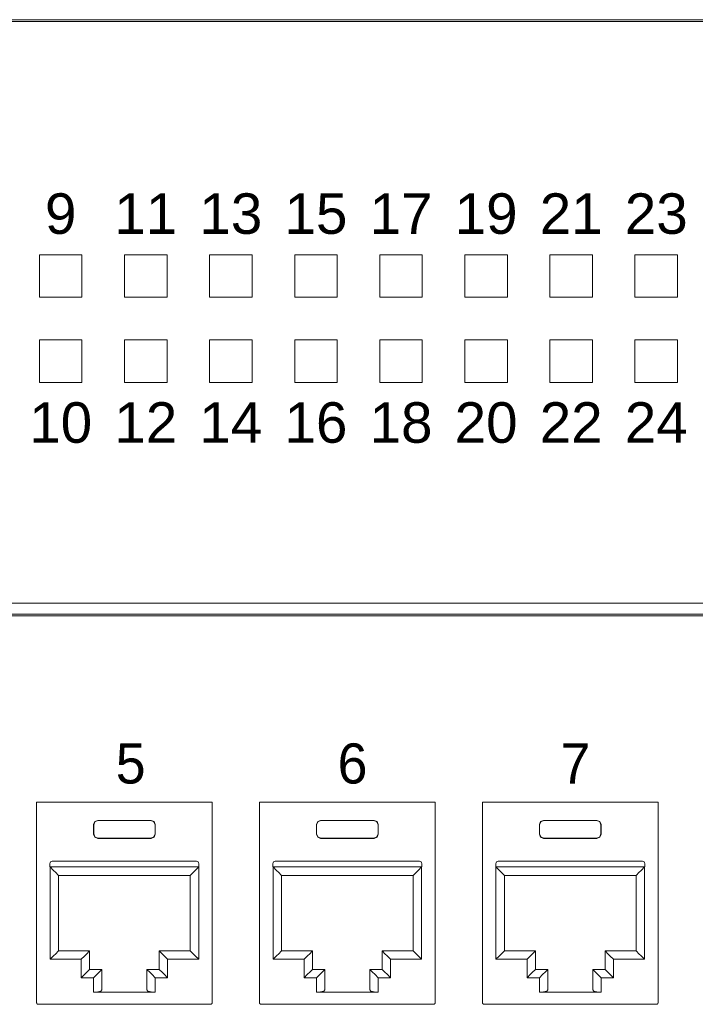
# Model space of a CAD drawing. Header units: millimetres. Extents: x 83969 to 164243, y -22860 to 4849.
# Tile 132 of 156: x 163511.08 to 163514.25, y -21356.96 to -21352.33. Entities that reach past the tile are written whole.
import ezdxf
from ezdxf.enums import TextEntityAlignment as Align

# ---------------------------------------------------------------- set-up
doc = ezdxf.new("R2010")
doc.units = ezdxf.units.MM
doc.layers.get('0').update_dxf_attribs({"color": 251, "lineweight": 0})
doc.styles.add('_LANSTER_01', font='romans.shx')
doc.styles.add('Arial10', font='arial.ttf', dxfattribs={"height": 10})

# ---------------------------------------------------------------- blocks, each defined once
blk = doc.blocks.new('Switch 24xGE')
at = {"color": 144}
for points in [[(-306.449629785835, 0), (0, 0), (0, 27.95462635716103), (-306.449629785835, 27.95462635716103)], [(-246.4494656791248, 16.89834465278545), (-244.4494656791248, 16.89834465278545), (-244.4494656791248, 14.89834465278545), (-246.4494656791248, 14.89834465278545)], [(-242.4494656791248, 16.89834465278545), (-240.4494656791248, 16.89834465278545), (-240.4494656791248, 14.89834465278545), (-242.4494656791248, 14.89834465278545)], [(-238.4494656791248, 16.89834465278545), (-236.4494656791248, 16.89834465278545), (-236.4494656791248, 14.89834465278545), (-238.4494656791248, 14.89834465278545)], [(-234.4494656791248, 16.89834465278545), (-232.4494656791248, 16.89834465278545), (-232.4494656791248, 14.89834465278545), (-234.4494656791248, 14.89834465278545)], [(-230.4494656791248, 16.89834465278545), (-228.4494656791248, 16.89834465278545), (-228.4494656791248, 14.89834465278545), (-230.4494656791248, 14.89834465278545)], [(-226.4494656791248, 16.89834465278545), (-224.4494656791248, 16.89834465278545), (-224.4494656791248, 14.89834465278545), (-226.4494656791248, 14.89834465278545)], [(-222.4494656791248, 16.89834465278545), (-220.4494656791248, 16.89834465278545), (-220.4494656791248, 14.89834465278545), (-222.4494656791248, 14.89834465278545)], [(-218.4494656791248, 16.89834465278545), (-216.4494656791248, 16.89834465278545), (-216.4494656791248, 14.89834465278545), (-218.4494656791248, 14.89834465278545)], [(-246.4494656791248, 12.89834465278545), (-244.4494656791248, 12.89834465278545), (-244.4494656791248, 10.89834465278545), (-246.4494656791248, 10.89834465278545)], [(-242.4494656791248, 12.89834465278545), (-240.4494656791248, 12.89834465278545), (-240.4494656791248, 10.89834465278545), (-242.4494656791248, 10.89834465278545)], [(-238.4494656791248, 12.89834465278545), (-236.4494656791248, 12.89834465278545), (-236.4494656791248, 10.89834465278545), (-238.4494656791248, 10.89834465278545)], [(-234.4494656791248, 12.89834465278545), (-232.4494656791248, 12.89834465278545), (-232.4494656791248, 10.89834465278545), (-234.4494656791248, 10.89834465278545)], [(-230.4494656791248, 12.89834465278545), (-228.4494656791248, 12.89834465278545), (-228.4494656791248, 10.89834465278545), (-230.4494656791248, 10.89834465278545)], [(-226.4494656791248, 12.89834465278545), (-224.4494656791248, 12.89834465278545), (-224.4494656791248, 10.89834465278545), (-226.4494656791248, 10.89834465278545)], [(-222.4494656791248, 12.89834465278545), (-220.4494656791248, 12.89834465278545), (-220.4494656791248, 10.89834465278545), (-222.4494656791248, 10.89834465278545)], [(-218.4494656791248, 12.89834465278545), (-216.4494656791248, 12.89834465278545), (-216.4494656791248, 10.89834465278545), (-218.4494656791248, 10.89834465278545)]]:
    blk.add_lwpolyline(points, close=True, dxfattribs=at)
blk.add_lwpolyline([(-272.4494656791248, 27.87565783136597), (-33.99983589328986, 27.87565783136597), (-33.99983589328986, -0.0789685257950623), (-272.4494656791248, -0.0789685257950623)], close=True)
at = {"color": 144, "style": 'Arial10'}
for s, p in [('9', (-245.4494656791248, 17.88307262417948)), ('11', (-241.4494656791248, 17.88307262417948)), ('13', (-237.4494656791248, 17.88307262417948)), ('15', (-233.4494656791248, 17.88307262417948)), ('17', (-229.4494656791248, 17.88307262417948)), ('19', (-225.4494656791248, 17.88307262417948)), ('21', (-221.4494656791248, 17.88307262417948)), ('23', (-217.4494656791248, 17.88307262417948)), ('10', (-245.4494656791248, 8.057935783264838)), ('12', (-241.4494656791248, 8.057935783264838)), ('14', (-237.4494656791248, 8.057935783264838)), ('16', (-233.4494656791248, 8.057935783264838)), ('18', (-229.4494656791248, 8.057935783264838)), ('20', (-225.4494656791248, 8.057935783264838)), ('22', (-221.4494656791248, 8.057935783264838)), ('24', (-217.4494656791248, 8.057935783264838))]:
    blk.add_text(s, height=1.904991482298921, dxfattribs=at).set_placement(p, align=Align.CENTER)
blk = doc.blocks.new('Panel modularny_24_port_1U')
at = {"color": 0}
blk.add_line((48.89499986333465, 4.445000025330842), (-1.366653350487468e-07, 4.445000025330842), dxfattribs=at)
at = {"color": 0, "linetype": 'Continuous'}
for p, q in [((9.779902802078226, 2.956395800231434), (9.798812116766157, 2.956395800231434)), ((9.779902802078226, 2.956395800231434), (9.779902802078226, 1.455287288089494)), ((9.798812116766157, 2.956395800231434), (9.801949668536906, 2.956395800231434)), ((9.801949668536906, 2.956395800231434), (9.809310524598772, 2.956395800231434)), ((11.06245164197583, 2.956395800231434), (9.809310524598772, 2.956395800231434)), ((11.06981249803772, 2.956395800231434), (11.06245164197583, 2.956395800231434)), ((11.07295214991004, 2.956395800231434), (11.06981249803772, 2.956395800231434)), ((11.09185936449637, 2.956395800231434), (11.07295214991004, 2.956395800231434)), ((11.09185936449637, 2.956395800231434), (11.09185936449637, 1.455287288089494)), ((11.44677780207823, 2.956395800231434), (11.46568711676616, 2.956395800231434)), ((11.44677780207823, 2.956395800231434), (11.44677780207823, 1.455287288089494)), ((11.46568711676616, 2.956395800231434), (11.46882466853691, 2.956395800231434)), ((11.46882466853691, 2.956395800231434), (11.47618552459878, 2.956395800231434)), ((12.72932664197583, 2.956395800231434), (11.47618552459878, 2.956395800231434)), ((12.73668749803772, 2.956395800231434), (12.72932664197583, 2.956395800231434)), ((12.73982714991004, 2.956395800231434), (12.73668749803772, 2.956395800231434)), ((12.75873436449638, 2.956395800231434), (12.73982714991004, 2.956395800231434)), ((12.75873436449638, 2.956395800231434), (12.75873436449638, 1.455287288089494)), ((13.11365280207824, 2.956395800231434), (13.13256211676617, 2.956395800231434)), ((13.11365280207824, 2.956395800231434), (13.11365280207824, 1.455287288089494)), ((13.13256211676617, 2.956395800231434), (13.13569966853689, 2.956395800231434)), ((13.13569966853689, 2.956395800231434), (13.14306052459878, 2.956395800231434)), ((14.39620164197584, 2.956395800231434), (13.14306052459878, 2.956395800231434)), ((14.4035624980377, 2.956395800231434), (14.39620164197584, 2.956395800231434)), ((14.40670214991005, 2.956395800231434), (14.4035624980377, 2.956395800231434)), ((14.42560936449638, 2.956395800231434), (14.40670214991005, 2.956395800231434)), ((14.42560936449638, 2.956395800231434), (14.42560936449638, 1.455287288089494)), ((10.20487095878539, 2.788396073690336), (10.21409460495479, 2.810667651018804)), ((10.21556047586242, 2.809201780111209), (10.20633682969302, 2.786930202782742)), ((10.21409460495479, 2.810667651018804), (10.23636618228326, 2.819891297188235)), ((10.23783205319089, 2.818425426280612), (10.21556047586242, 2.809201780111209)), ((10.23636618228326, 2.819891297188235), (10.63539598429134, 2.819891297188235)), ((10.23636618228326, 2.819891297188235), (10.23783205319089, 2.818425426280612)), ((10.63393011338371, 2.818425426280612), (10.23783205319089, 2.818425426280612)), ((10.63539598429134, 2.819891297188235), (10.63393011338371, 2.818425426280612)), ((10.63393011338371, 2.818425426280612), (10.65620169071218, 2.809201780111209)), ((10.6576675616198, 2.810667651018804), (10.63539598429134, 2.819891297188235)), ((10.65620169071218, 2.809201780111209), (10.66542533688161, 2.786930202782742)), ((10.6668933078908, 2.788396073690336), (10.6576675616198, 2.810667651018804)), ((11.8717459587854, 2.788396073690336), (11.8809696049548, 2.810667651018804)), ((11.88243547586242, 2.809201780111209), (11.87321182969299, 2.786930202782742)), ((11.8809696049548, 2.810667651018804), (11.90324118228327, 2.819891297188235)), ((11.90470705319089, 2.818425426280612), (11.88243547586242, 2.809201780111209)), ((11.90324118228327, 2.819891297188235), (12.30227098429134, 2.819891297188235)), ((11.90324118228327, 2.819891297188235), (11.90470705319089, 2.818425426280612)), ((12.30080511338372, 2.818425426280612), (11.90470705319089, 2.818425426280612)), ((12.30227098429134, 2.819891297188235), (12.30080511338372, 2.818425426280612)), ((12.30080511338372, 2.818425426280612), (12.32307669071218, 2.809201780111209)), ((12.32454256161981, 2.810667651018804), (12.30227098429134, 2.819891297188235)), ((12.32307669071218, 2.809201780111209), (12.33230033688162, 2.786930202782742)), ((12.33376830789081, 2.788396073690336), (12.32454256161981, 2.810667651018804)), ((13.5386209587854, 2.788396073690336), (13.5478446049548, 2.810667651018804)), ((13.54931047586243, 2.809201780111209), (13.540086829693, 2.786930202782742)), ((13.5478446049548, 2.810667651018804), (13.57011618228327, 2.819891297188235)), ((13.57158205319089, 2.818425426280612), (13.54931047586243, 2.809201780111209)), ((13.57011618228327, 2.819891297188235), (13.96914598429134, 2.819891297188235)), ((13.57011618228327, 2.819891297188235), (13.57158205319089, 2.818425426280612)), ((13.96768011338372, 2.818425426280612), (13.57158205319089, 2.818425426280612)), ((13.96914598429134, 2.819891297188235), (13.96768011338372, 2.818425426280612)), ((13.96768011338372, 2.818425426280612), (13.98995169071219, 2.809201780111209)), ((13.99141756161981, 2.810667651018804), (13.96914598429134, 2.819891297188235)), ((13.98995169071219, 2.809201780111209), (13.99917533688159, 2.786930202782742)), ((14.00064330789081, 2.788396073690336), (13.99141756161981, 2.810667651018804)), ((10.20487095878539, 2.716982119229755), (10.20487095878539, 2.788396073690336)), ((10.20633682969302, 2.786930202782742), (10.20487095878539, 2.788396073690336)), ((10.20633682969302, 2.718447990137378), (10.20633682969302, 2.786930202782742)), ((10.66542533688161, 2.786930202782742), (10.6668933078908, 2.788396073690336)), ((10.66542533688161, 2.718447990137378), (10.66542533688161, 2.786930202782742)), ((10.6668933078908, 2.716982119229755), (10.6668933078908, 2.788396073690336)), ((11.8717459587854, 2.716982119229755), (11.8717459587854, 2.788396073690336)), ((11.87321182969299, 2.786930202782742), (11.8717459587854, 2.788396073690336)), ((11.87321182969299, 2.718447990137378), (11.87321182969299, 2.786930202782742)), ((12.33230033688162, 2.786930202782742), (12.33376830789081, 2.788396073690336)), ((12.33230033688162, 2.718447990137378), (12.33230033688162, 2.786930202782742)), ((12.33376830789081, 2.716982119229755), (12.33376830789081, 2.788396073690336)), ((13.5386209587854, 2.716982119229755), (13.5386209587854, 2.788396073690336)), ((13.540086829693, 2.786930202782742), (13.5386209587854, 2.788396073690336)), ((13.540086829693, 2.718447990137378), (13.540086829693, 2.786930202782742)), ((13.99917533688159, 2.786930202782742), (14.00064330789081, 2.788396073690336)), ((13.99917533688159, 2.718447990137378), (13.99917533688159, 2.786930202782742)), ((14.00064330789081, 2.716982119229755), (14.00064330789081, 2.788396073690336)), ((9.77923916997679, 2.690359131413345), (9.778999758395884, 2.662007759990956)), ((9.778999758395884, 2.662007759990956), (9.778999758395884, 2.52550115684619)), ((9.779902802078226, 2.712645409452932), (9.77923916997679, 2.690359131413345)), ((10.20633682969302, 2.718447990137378), (10.20487095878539, 2.716982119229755)), ((10.21409460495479, 2.694710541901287), (10.20487095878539, 2.716982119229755)), ((10.20633682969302, 2.718447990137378), (10.21556047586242, 2.696176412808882)), ((10.23636618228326, 2.685484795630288), (10.21409460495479, 2.694710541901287)), ((10.21556047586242, 2.696176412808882), (10.23783205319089, 2.686952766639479)), ((10.23783205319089, 2.686952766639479), (10.23636618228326, 2.685484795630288)), ((10.23636618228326, 2.685484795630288), (10.63539598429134, 2.685484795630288)), ((10.63393011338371, 2.686952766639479), (10.23783205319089, 2.686952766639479)), ((10.65620169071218, 2.696176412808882), (10.63393011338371, 2.686952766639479)), ((10.63393011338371, 2.686952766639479), (10.63539598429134, 2.685484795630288)), ((10.63539598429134, 2.685484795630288), (10.6576675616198, 2.694710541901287)), ((10.66542533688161, 2.718447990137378), (10.65620169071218, 2.696176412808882)), ((10.6576675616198, 2.694710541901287), (10.6668933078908, 2.716982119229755)), ((10.66542533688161, 2.718447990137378), (10.6668933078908, 2.716982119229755)), ((11.09252299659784, 2.690359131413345), (11.09185936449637, 2.712645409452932)), ((11.09276240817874, 2.662007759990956), (11.09252299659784, 2.690359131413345)), ((11.09276240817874, 2.662007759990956), (11.09276240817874, 2.52550115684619)), ((11.44611416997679, 2.690359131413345), (11.44587475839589, 2.662007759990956)), ((11.44587475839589, 2.662007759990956), (11.44587475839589, 2.52550115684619)), ((11.44677780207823, 2.712645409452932), (11.44611416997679, 2.690359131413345)), ((11.87321182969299, 2.718447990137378), (11.8717459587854, 2.716982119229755)), ((11.8809696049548, 2.694710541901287), (11.8717459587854, 2.716982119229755)), ((11.87321182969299, 2.718447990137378), (11.88243547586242, 2.696176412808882)), ((11.90324118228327, 2.685484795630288), (11.8809696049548, 2.694710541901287)), ((11.88243547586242, 2.696176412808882), (11.90470705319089, 2.686952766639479)), ((11.90470705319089, 2.686952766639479), (11.90324118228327, 2.685484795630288)), ((11.90324118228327, 2.685484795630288), (12.30227098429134, 2.685484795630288)), ((12.30080511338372, 2.686952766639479), (11.90470705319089, 2.686952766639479)), ((12.32307669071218, 2.696176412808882), (12.30080511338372, 2.686952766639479)), ((12.30080511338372, 2.686952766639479), (12.30227098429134, 2.685484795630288)), ((12.30227098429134, 2.685484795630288), (12.32454256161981, 2.694710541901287)), ((12.33230033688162, 2.718447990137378), (12.32307669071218, 2.696176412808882)), ((12.32454256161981, 2.694710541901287), (12.33376830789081, 2.716982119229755)), ((12.33230033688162, 2.718447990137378), (12.33376830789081, 2.716982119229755)), ((12.75939799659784, 2.690359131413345), (12.75873436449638, 2.712645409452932)), ((12.75963740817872, 2.662007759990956), (12.75939799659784, 2.690359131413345)), ((12.75963740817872, 2.662007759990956), (12.75963740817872, 2.52550115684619)), ((13.11298916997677, 2.690359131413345), (13.11274975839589, 2.662007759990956)), ((13.11274975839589, 2.662007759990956), (13.11274975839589, 2.52550115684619)), ((13.11365280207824, 2.712645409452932), (13.11298916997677, 2.690359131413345)), ((13.540086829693, 2.718447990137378), (13.5386209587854, 2.716982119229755)), ((13.5478446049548, 2.694710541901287), (13.5386209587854, 2.716982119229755)), ((13.540086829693, 2.718447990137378), (13.54931047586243, 2.696176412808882)), ((13.57011618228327, 2.685484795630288), (13.5478446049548, 2.694710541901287)), ((13.54931047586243, 2.696176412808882), (13.57158205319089, 2.686952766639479)), ((13.57158205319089, 2.686952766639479), (13.57011618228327, 2.685484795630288)), ((13.57011618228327, 2.685484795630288), (13.96914598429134, 2.685484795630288)), ((13.96768011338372, 2.686952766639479), (13.57158205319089, 2.686952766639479)), ((13.98995169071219, 2.696176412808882), (13.96768011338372, 2.686952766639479)), ((13.96768011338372, 2.686952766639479), (13.96914598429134, 2.685484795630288)), ((13.96914598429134, 2.685484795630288), (13.99141756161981, 2.694710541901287)), ((13.99917533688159, 2.718447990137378), (13.98995169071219, 2.696176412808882)), ((13.99141756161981, 2.694710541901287), (14.00064330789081, 2.716982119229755)), ((13.99917533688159, 2.718447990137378), (14.00064330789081, 2.716982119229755)), ((14.42627299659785, 2.690359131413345), (14.42560936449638, 2.712645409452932)), ((14.42651240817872, 2.662007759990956), (14.42627299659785, 2.690359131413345)), ((14.42651240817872, 2.662007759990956), (14.42651240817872, 2.52550115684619)), ((9.778999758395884, 2.52550115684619), (9.77923916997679, 2.497147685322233)), ((10.97560824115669, 2.514057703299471), (9.896156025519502, 2.514057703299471)), ((11.09252299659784, 2.497147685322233), (11.09276240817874, 2.52550115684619)), ((11.44587475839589, 2.52550115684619), (11.44611416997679, 2.497147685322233)), ((12.6424832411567, 2.514057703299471), (11.56303102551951, 2.514057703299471)), ((12.75939799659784, 2.497147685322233), (12.75963740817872, 2.52550115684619)), ((13.11274975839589, 2.52550115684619), (13.11298916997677, 2.497147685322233)), ((14.3093582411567, 2.514057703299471), (13.22990602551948, 2.514057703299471)), ((14.42627299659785, 2.497147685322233), (14.42651240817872, 2.52550115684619)), ((9.77923916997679, 2.497147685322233), (9.779902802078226, 2.474863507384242)), ((9.879355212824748, 2.497256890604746), (9.879355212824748, 2.472055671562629)), ((10.99240905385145, 2.472055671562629), (9.879355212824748, 2.472055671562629)), ((9.880405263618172, 2.472055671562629), (9.904514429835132, 2.447946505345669)), ((9.880405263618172, 1.781122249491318), (9.880405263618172, 2.472055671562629)), ((9.904514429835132, 2.447946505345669), (9.924954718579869, 2.427506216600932)), ((10.96724773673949, 2.447946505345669), (10.94680744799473, 2.427506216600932)), ((10.99135900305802, 2.472055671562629), (10.96724773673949, 2.447946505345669)), ((10.99135900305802, 1.781122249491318), (10.99135900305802, 2.472055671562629)), ((10.99240905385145, 2.497256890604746), (10.99240905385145, 2.472055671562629)), ((11.09185936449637, 2.474863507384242), (11.09252299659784, 2.497147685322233)), ((11.44611416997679, 2.497147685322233), (11.44677780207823, 2.474863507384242)), ((11.54623021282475, 2.497256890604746), (11.54623021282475, 2.472055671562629)), ((12.65928405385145, 2.472055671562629), (11.54623021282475, 2.472055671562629)), ((11.54728026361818, 2.472055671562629), (11.57138942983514, 2.447946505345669)), ((11.54728026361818, 1.781122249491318), (11.54728026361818, 2.472055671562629)), ((11.57138942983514, 2.447946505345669), (11.59182971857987, 2.427506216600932)), ((12.63412273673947, 2.447946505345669), (12.61368244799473, 2.427506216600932)), ((12.65823400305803, 2.472055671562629), (12.63412273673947, 2.447946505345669)), ((12.65823400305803, 1.781122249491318), (12.65823400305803, 2.472055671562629)), ((12.65928405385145, 2.497256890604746), (12.65928405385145, 2.472055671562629)), ((12.75873436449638, 2.474863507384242), (12.75939799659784, 2.497147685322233)), ((13.11298916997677, 2.497147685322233), (13.11365280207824, 2.474863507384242)), ((13.21310521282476, 2.497256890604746), (13.21310521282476, 2.472055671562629)), ((14.32615905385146, 2.472055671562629), (13.21310521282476, 2.472055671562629)), ((13.21415526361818, 2.472055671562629), (13.23826442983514, 2.447946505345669)), ((13.21415526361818, 1.781122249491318), (13.21415526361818, 2.472055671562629)), ((13.23826442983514, 2.447946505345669), (13.25870471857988, 2.427506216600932)), ((14.30099773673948, 2.447946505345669), (14.28055744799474, 2.427506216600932)), ((14.32510900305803, 2.472055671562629), (14.30099773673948, 2.447946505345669)), ((14.32510900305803, 1.781122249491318), (14.32510900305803, 2.472055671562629)), ((14.32615905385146, 2.497256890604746), (14.32615905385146, 2.472055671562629)), ((14.42560936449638, 2.474863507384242), (14.42627299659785, 2.497147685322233)), ((9.924954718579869, 2.427506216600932), (9.938611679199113, 2.413849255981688)), ((9.938611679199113, 2.413849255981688), (9.943408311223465, 2.409052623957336)), ((9.943408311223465, 2.409052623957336), (9.943408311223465, 1.844125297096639)), ((9.943408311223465, 2.409052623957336), (10.92835595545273, 2.409052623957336)), ((10.93315048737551, 2.413849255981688), (10.92835595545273, 2.409052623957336)), ((10.92835595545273, 2.409052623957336), (10.92835595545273, 1.844125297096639)), ((10.94680744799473, 2.427506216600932), (10.93315048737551, 2.413849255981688)), ((11.59182971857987, 2.427506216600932), (11.60548667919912, 2.413849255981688)), ((11.60548667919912, 2.413849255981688), (11.61028331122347, 2.409052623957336)), ((11.61028331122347, 2.409052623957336), (11.61028331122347, 1.844125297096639)), ((11.61028331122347, 2.409052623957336), (12.59523095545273, 2.409052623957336)), ((12.60002548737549, 2.413849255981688), (12.59523095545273, 2.409052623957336)), ((12.59523095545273, 2.409052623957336), (12.59523095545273, 1.844125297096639)), ((12.61368244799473, 2.427506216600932), (12.60002548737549, 2.413849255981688)), ((13.25870471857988, 2.427506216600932), (13.27236167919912, 2.413849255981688)), ((13.27236167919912, 2.413849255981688), (13.27715831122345, 2.409052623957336)), ((13.27715831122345, 2.409052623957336), (13.27715831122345, 1.844125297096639)), ((13.27715831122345, 2.409052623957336), (14.26210595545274, 2.409052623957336)), ((14.26690048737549, 2.413849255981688), (14.26210595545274, 2.409052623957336)), ((14.26210595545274, 2.409052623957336), (14.26210595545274, 1.844125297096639)), ((14.28055744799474, 2.427506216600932), (14.26690048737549, 2.413849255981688)), ((9.779902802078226, 1.925854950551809), (9.77923916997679, 1.903568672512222)), ((11.09252299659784, 1.903568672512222), (11.09185936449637, 1.925854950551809)), ((11.44677780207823, 1.925854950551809), (11.44611416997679, 1.903568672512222)), ((12.75939799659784, 1.903568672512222), (12.75873436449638, 1.925854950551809)), ((13.11365280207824, 1.925854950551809), (13.11298916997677, 1.903568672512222)), ((14.42627299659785, 1.903568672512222), (14.42560936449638, 1.925854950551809)), ((9.77923916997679, 1.903568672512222), (9.778999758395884, 1.875217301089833)), ((9.778999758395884, 1.875217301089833), (9.778999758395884, 1.738710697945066)), ((9.943408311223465, 1.844125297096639), (9.938611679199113, 1.839330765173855)), ((10.17546743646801, 1.844125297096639), (9.943408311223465, 1.844125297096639)), ((10.17546743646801, 1.844125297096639), (10.17067290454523, 1.839330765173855)), ((10.17546743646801, 1.705518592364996), (10.17546743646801, 1.844125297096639)), ((10.69629473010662, 1.705518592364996), (10.69629473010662, 1.844125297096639)), ((10.69629473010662, 1.844125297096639), (10.92835595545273, 1.844125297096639)), ((10.69629473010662, 1.844125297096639), (10.70108926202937, 1.839330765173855)), ((10.92835595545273, 1.844125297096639), (10.93315048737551, 1.839330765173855)), ((11.09276240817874, 1.875217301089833), (11.09252299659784, 1.903568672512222)), ((11.09276240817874, 1.875217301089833), (11.09276240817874, 1.738710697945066)), ((11.44611416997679, 1.903568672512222), (11.44587475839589, 1.875217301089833)), ((11.44587475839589, 1.875217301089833), (11.44587475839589, 1.738710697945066)), ((11.61028331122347, 1.844125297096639), (11.60548667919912, 1.839330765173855)), ((11.84234243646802, 1.844125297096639), (11.61028331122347, 1.844125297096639)), ((11.84234243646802, 1.844125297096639), (11.83754790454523, 1.839330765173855)), ((11.84234243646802, 1.705518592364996), (11.84234243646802, 1.844125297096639)), ((12.36316973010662, 1.705518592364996), (12.36316973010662, 1.844125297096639)), ((12.36316973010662, 1.844125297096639), (12.59523095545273, 1.844125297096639)), ((12.36316973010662, 1.844125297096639), (12.36796426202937, 1.839330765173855)), ((12.59523095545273, 1.844125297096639), (12.60002548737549, 1.839330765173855)), ((12.75963740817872, 1.875217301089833), (12.75939799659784, 1.903568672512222)), ((12.75963740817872, 1.875217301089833), (12.75963740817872, 1.738710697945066)), ((13.11298916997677, 1.903568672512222), (13.11274975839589, 1.875217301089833)), ((13.11274975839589, 1.875217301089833), (13.11274975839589, 1.738710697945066)), ((13.27715831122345, 1.844125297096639), (13.27236167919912, 1.839330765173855)), ((13.50921743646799, 1.844125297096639), (13.27715831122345, 1.844125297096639)), ((13.50921743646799, 1.844125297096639), (13.50442290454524, 1.839330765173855)), ((13.50921743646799, 1.705518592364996), (13.50921743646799, 1.844125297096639)), ((14.0300447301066, 1.705518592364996), (14.0300447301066, 1.844125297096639)), ((14.0300447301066, 1.844125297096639), (14.26210595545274, 1.844125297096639)), ((14.0300447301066, 1.844125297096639), (14.03483926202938, 1.839330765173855)), ((14.26210595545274, 1.844125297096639), (14.26690048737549, 1.839330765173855)), ((14.42651240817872, 1.875217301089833), (14.42627299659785, 1.903568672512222)), ((14.42651240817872, 1.875217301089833), (14.42651240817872, 1.738710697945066)), ((9.904514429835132, 1.805231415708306), (9.880405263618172, 1.781122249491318)), ((9.880405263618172, 1.781122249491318), (10.11246438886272, 1.781122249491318)), ((9.924954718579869, 1.825671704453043), (9.904514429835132, 1.805231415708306)), ((9.938611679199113, 1.839330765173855), (9.924954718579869, 1.825671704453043)), ((10.13657565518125, 1.805231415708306), (10.11246438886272, 1.781122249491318)), ((10.11246438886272, 1.781122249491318), (10.11246438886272, 1.642515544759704)), ((10.15701594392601, 1.825671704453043), (10.13657565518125, 1.805231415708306)), ((10.17067290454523, 1.839330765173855), (10.15701594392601, 1.825671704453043)), ((10.70108926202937, 1.839330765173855), (10.71474622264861, 1.825671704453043)), ((10.71474622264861, 1.825671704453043), (10.73518651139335, 1.805231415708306)), ((10.73518651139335, 1.805231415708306), (10.75929777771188, 1.781122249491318)), ((10.99135900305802, 1.781122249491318), (10.75929777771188, 1.781122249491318)), ((10.75929777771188, 1.781122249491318), (10.75929777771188, 1.642515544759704)), ((10.93315048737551, 1.839330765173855), (10.94680744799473, 1.825671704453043)), ((10.94680744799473, 1.825671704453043), (10.96724773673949, 1.805231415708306)), ((10.96724773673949, 1.805231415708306), (10.99135900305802, 1.781122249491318)), ((11.57138942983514, 1.805231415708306), (11.54728026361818, 1.781122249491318)), ((11.54728026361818, 1.781122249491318), (11.77933938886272, 1.781122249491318)), ((11.59182971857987, 1.825671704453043), (11.57138942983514, 1.805231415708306)), ((11.60548667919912, 1.839330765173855), (11.59182971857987, 1.825671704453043)), ((11.80345065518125, 1.805231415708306), (11.77933938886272, 1.781122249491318)), ((11.77933938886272, 1.781122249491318), (11.77933938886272, 1.642515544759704)), ((11.82389094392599, 1.825671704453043), (11.80345065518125, 1.805231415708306)), ((11.83754790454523, 1.839330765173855), (11.82389094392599, 1.825671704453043)), ((12.36796426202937, 1.839330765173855), (12.38162122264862, 1.825671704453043)), ((12.38162122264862, 1.825671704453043), (12.40206151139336, 1.805231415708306)), ((12.40206151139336, 1.805231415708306), (12.42617277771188, 1.781122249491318)), ((12.65823400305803, 1.781122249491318), (12.42617277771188, 1.781122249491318)), ((12.42617277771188, 1.781122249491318), (12.42617277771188, 1.642515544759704)), ((12.60002548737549, 1.839330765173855), (12.61368244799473, 1.825671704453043)), ((12.61368244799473, 1.825671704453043), (12.63412273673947, 1.805231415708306)), ((12.63412273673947, 1.805231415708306), (12.65823400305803, 1.781122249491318)), ((13.23826442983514, 1.805231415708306), (13.21415526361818, 1.781122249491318)), ((13.21415526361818, 1.781122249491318), (13.44621438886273, 1.781122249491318)), ((13.25870471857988, 1.825671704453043), (13.23826442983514, 1.805231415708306)), ((13.27236167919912, 1.839330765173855), (13.25870471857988, 1.825671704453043)), ((13.47032565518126, 1.805231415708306), (13.44621438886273, 1.781122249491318)), ((13.44621438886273, 1.781122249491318), (13.44621438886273, 1.642515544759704)), ((13.49076594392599, 1.825671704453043), (13.47032565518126, 1.805231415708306)), ((13.50442290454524, 1.839330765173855), (13.49076594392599, 1.825671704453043)), ((14.03483926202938, 1.839330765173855), (14.04849622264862, 1.825671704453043)), ((14.04849622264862, 1.825671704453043), (14.06893651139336, 1.805231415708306)), ((14.06893651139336, 1.805231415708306), (14.09304777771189, 1.781122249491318)), ((14.32510900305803, 1.781122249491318), (14.09304777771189, 1.781122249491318)), ((14.09304777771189, 1.781122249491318), (14.09304777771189, 1.642515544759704)), ((14.26690048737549, 1.839330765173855), (14.28055744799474, 1.825671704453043)), ((14.28055744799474, 1.825671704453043), (14.30099773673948, 1.805231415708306)), ((14.30099773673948, 1.805231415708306), (14.32510900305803, 1.781122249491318)), ((9.778999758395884, 1.738710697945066), (9.77923916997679, 1.710359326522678)), ((9.77923916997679, 1.710359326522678), (9.779902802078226, 1.688073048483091)), ((10.15701594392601, 1.687064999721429), (10.17067290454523, 1.700724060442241)), ((10.17067290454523, 1.700724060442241), (10.17546743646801, 1.705518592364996)), ((10.26787400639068, 1.705518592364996), (10.17546743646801, 1.705518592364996)), ((10.24942041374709, 1.687064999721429), (10.26307737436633, 1.700724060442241)), ((10.26307737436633, 1.700724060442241), (10.26787400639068, 1.705518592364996)), ((10.26787400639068, 1.705518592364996), (10.26787400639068, 1.551749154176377)), ((10.60388816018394, 1.705518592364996), (10.69629473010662, 1.705518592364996)), ((10.60388816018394, 1.705518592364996), (10.60388816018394, 1.551749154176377)), ((10.60868479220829, 1.700724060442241), (10.60388816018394, 1.705518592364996)), ((10.62234175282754, 1.687064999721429), (10.60868479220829, 1.700724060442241)), ((10.70108926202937, 1.700724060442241), (10.69629473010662, 1.705518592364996)), ((10.71474622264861, 1.687064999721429), (10.70108926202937, 1.700724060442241)), ((11.09185936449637, 1.688073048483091), (11.09252299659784, 1.710359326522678)), ((11.09252299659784, 1.710359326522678), (11.09276240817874, 1.738710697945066)), ((11.44587475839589, 1.738710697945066), (11.44611416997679, 1.710359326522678)), ((11.44611416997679, 1.710359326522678), (11.44677780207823, 1.688073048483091)), ((11.82389094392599, 1.687064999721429), (11.83754790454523, 1.700724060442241)), ((11.83754790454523, 1.700724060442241), (11.84234243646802, 1.705518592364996)), ((11.93474900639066, 1.705518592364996), (11.84234243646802, 1.705518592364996)), ((11.91629541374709, 1.687064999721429), (11.92995237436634, 1.700724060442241)), ((11.92995237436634, 1.700724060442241), (11.93474900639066, 1.705518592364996)), ((11.93474900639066, 1.705518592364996), (11.93474900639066, 1.551749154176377)), ((12.27076316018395, 1.705518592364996), (12.36316973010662, 1.705518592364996)), ((12.27076316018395, 1.705518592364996), (12.27076316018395, 1.551749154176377)), ((12.2755597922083, 1.700724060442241), (12.27076316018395, 1.705518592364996)), ((12.28921675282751, 1.687064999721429), (12.2755597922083, 1.700724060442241)), ((12.36796426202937, 1.700724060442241), (12.36316973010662, 1.705518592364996)), ((12.38162122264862, 1.687064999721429), (12.36796426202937, 1.700724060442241)), ((12.75873436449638, 1.688073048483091), (12.75939799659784, 1.710359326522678)), ((12.75939799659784, 1.710359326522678), (12.75963740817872, 1.738710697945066)), ((13.11274975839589, 1.738710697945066), (13.11298916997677, 1.710359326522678)), ((13.11298916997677, 1.710359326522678), (13.11365280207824, 1.688073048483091)), ((13.49076594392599, 1.687064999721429), (13.50442290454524, 1.700724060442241)), ((13.50442290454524, 1.700724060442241), (13.50921743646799, 1.705518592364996)), ((13.60162400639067, 1.705518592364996), (13.50921743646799, 1.705518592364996)), ((13.5831704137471, 1.687064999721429), (13.59682737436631, 1.700724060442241)), ((13.59682737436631, 1.700724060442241), (13.60162400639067, 1.705518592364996)), ((13.60162400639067, 1.705518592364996), (13.60162400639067, 1.551749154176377)), ((13.93763816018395, 1.705518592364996), (14.0300447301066, 1.705518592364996)), ((13.93763816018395, 1.705518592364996), (13.93763816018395, 1.551749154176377)), ((13.94243479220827, 1.700724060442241), (13.93763816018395, 1.705518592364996)), ((13.95609175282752, 1.687064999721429), (13.94243479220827, 1.700724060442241)), ((14.03483926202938, 1.700724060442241), (14.0300447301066, 1.705518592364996)), ((14.04849622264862, 1.687064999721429), (14.03483926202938, 1.700724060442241)), ((14.42560936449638, 1.688073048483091), (14.42627299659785, 1.710359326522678)), ((14.42627299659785, 1.710359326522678), (14.42651240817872, 1.738710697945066)), ((10.11246438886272, 1.642515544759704), (10.13657565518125, 1.666624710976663)), ((10.11246438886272, 1.642515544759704), (10.20487095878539, 1.642515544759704)), ((10.13657565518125, 1.666624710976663), (10.15701594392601, 1.687064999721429)), ((10.20487095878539, 1.642515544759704), (10.22898012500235, 1.666624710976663)), ((10.20487095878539, 1.534866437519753), (10.20487095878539, 1.642515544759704)), ((10.22898012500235, 1.666624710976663), (10.24942041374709, 1.687064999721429)), ((10.64278204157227, 1.666624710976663), (10.62234175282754, 1.687064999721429)), ((10.6668933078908, 1.642515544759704), (10.64278204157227, 1.666624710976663)), ((10.75929777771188, 1.642515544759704), (10.6668933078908, 1.642515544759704)), ((10.6668933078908, 1.534866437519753), (10.6668933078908, 1.642515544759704)), ((10.73518651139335, 1.666624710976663), (10.71474622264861, 1.687064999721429)), ((10.75929777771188, 1.642515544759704), (10.73518651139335, 1.666624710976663)), ((11.77933938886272, 1.642515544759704), (11.80345065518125, 1.666624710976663)), ((11.77933938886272, 1.642515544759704), (11.8717459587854, 1.642515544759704)), ((11.80345065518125, 1.666624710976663), (11.82389094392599, 1.687064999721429)), ((11.8717459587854, 1.642515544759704), (11.89585512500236, 1.666624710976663)), ((11.8717459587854, 1.534866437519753), (11.8717459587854, 1.642515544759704)), ((11.89585512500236, 1.666624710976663), (11.91629541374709, 1.687064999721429)), ((12.30965704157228, 1.666624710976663), (12.28921675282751, 1.687064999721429)), ((12.33376830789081, 1.642515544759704), (12.30965704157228, 1.666624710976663)), ((12.42617277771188, 1.642515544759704), (12.33376830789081, 1.642515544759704)), ((12.33376830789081, 1.534866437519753), (12.33376830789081, 1.642515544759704)), ((12.40206151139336, 1.666624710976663), (12.38162122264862, 1.687064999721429)), ((12.42617277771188, 1.642515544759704), (12.40206151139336, 1.666624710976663)), ((13.44621438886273, 1.642515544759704), (13.47032565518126, 1.666624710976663)), ((13.44621438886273, 1.642515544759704), (13.5386209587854, 1.642515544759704)), ((13.47032565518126, 1.666624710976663), (13.49076594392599, 1.687064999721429)), ((13.5386209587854, 1.642515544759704), (13.56273012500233, 1.666624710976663)), ((13.5386209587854, 1.534866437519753), (13.5386209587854, 1.642515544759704)), ((13.56273012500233, 1.666624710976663), (13.5831704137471, 1.687064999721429)), ((13.97653204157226, 1.666624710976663), (13.95609175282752, 1.687064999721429)), ((14.00064330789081, 1.642515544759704), (13.97653204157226, 1.666624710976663)), ((14.09304777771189, 1.642515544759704), (14.00064330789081, 1.642515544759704)), ((14.00064330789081, 1.534866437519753), (14.00064330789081, 1.642515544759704)), ((14.06893651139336, 1.666624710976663), (14.04849622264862, 1.687064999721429)), ((14.09304777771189, 1.642515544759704), (14.06893651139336, 1.666624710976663)), ((10.26787400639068, 1.551749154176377), (10.25943159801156, 1.543306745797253)), ((10.60388816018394, 1.551749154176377), (10.61233056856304, 1.543306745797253)), ((11.93474900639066, 1.551749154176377), (11.92630659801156, 1.543306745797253)), ((12.27076316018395, 1.551749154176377), (12.27920556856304, 1.543306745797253)), ((13.60162400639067, 1.551749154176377), (13.59318159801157, 1.543306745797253)), ((13.93763816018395, 1.551749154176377), (13.94608056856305, 1.543306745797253)), ((10.23637038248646, 1.537128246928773), (10.20487095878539, 1.534866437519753)), ((10.6668933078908, 1.534866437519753), (10.20487095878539, 1.534866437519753)), ((10.25943159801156, 1.543306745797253), (10.23637038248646, 1.537128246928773)), ((10.61233056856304, 1.543306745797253), (10.63539178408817, 1.537128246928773)), ((10.63539178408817, 1.537128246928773), (10.6668933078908, 1.534866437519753)), ((11.90324538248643, 1.537128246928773), (11.8717459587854, 1.534866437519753)), ((12.33376830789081, 1.534866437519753), (11.8717459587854, 1.534866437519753)), ((11.92630659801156, 1.543306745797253), (11.90324538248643, 1.537128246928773)), ((12.27920556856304, 1.543306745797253), (12.30226678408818, 1.537128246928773)), ((12.30226678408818, 1.537128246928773), (12.33376830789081, 1.534866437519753)), ((13.57012038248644, 1.537128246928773), (13.5386209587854, 1.534866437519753)), ((14.00064330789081, 1.534866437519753), (13.5386209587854, 1.534866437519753)), ((13.59318159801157, 1.543306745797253), (13.57012038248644, 1.537128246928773)), ((13.94608056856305, 1.543306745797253), (13.96914178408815, 1.537128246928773)), ((13.96914178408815, 1.537128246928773), (14.00064330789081, 1.534866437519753)), ((9.779902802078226, 1.455125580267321), (9.779902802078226, 1.455287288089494)), ((9.779902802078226, 1.455125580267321), (9.779911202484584, 1.454804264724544)), ((9.779911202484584, 1.454804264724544), (9.77996580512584, 1.454050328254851)), ((9.77996580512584, 1.454050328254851), (9.780173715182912, 1.452792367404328)), ((9.780173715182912, 1.452792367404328), (9.781526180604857, 1.449530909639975)), ((9.781526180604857, 1.449530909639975), (9.78386779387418, 1.446912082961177)), ((9.78386779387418, 1.446912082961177), (9.786938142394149, 1.445213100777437)), ((9.786938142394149, 1.445213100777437), (9.79040120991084, 1.44462507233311)), ((9.790403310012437, 1.44462507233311), (9.79040120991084, 1.44462507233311)), ((9.790403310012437, 1.44462507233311), (11.08135885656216, 1.44462507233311)), ((11.08135885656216, 1.44462507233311), (11.08136095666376, 1.44462507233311)), ((11.08482402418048, 1.445213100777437), (11.08136095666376, 1.44462507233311)), ((11.08789437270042, 1.446912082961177), (11.08482402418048, 1.445213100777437)), ((11.09023598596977, 1.449530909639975), (11.08789437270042, 1.446912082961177)), ((11.09158845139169, 1.452792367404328), (11.09023598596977, 1.449530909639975)), ((11.09179636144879, 1.454050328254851), (11.09158845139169, 1.452792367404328)), ((11.09185096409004, 1.454804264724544), (11.09179636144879, 1.454050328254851)), ((11.09185936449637, 1.455125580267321), (11.09185096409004, 1.454804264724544)), ((11.09185936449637, 1.455125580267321), (11.09185936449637, 1.455287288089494)), ((11.44677780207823, 1.455125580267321), (11.44677780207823, 1.455287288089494)), ((11.44677780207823, 1.455125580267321), (11.44678620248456, 1.454804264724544)), ((11.44678620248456, 1.454804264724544), (11.44684080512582, 1.454050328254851)), ((11.44684080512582, 1.454050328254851), (11.44704871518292, 1.452792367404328)), ((11.44704871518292, 1.452792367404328), (11.44840118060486, 1.449530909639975)), ((11.44840118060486, 1.449530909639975), (11.45074279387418, 1.446912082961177)), ((11.45074279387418, 1.446912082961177), (11.45381314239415, 1.445213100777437)), ((11.45381314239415, 1.445213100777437), (11.45727620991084, 1.44462507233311)), ((11.45727831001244, 1.44462507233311), (11.45727620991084, 1.44462507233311)), ((11.45727831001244, 1.44462507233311), (12.74823385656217, 1.44462507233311)), ((12.74823385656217, 1.44462507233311), (12.74823595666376, 1.44462507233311)), ((12.75169902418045, 1.445213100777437), (12.74823595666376, 1.44462507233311)), ((12.75476937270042, 1.446912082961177), (12.75169902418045, 1.445213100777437)), ((12.75711098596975, 1.449530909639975), (12.75476937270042, 1.446912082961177)), ((12.75846345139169, 1.452792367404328), (12.75711098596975, 1.449530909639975)), ((12.75867136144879, 1.454050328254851), (12.75846345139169, 1.452792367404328)), ((12.75872596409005, 1.454804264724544), (12.75867136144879, 1.454050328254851)), ((12.75873436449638, 1.455125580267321), (12.75872596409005, 1.454804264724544)), ((12.75873436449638, 1.455125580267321), (12.75873436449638, 1.455287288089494)), ((13.11365280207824, 1.455125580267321), (13.11365280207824, 1.455287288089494)), ((13.11365280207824, 1.455125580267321), (13.11366120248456, 1.454804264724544)), ((13.11366120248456, 1.454804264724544), (13.11371580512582, 1.454050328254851)), ((13.11371580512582, 1.454050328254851), (13.11392371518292, 1.452792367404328)), ((13.11392371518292, 1.452792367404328), (13.11527618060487, 1.449530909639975)), ((13.11527618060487, 1.449530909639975), (13.11761779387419, 1.446912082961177)), ((13.11761779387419, 1.446912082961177), (13.12068814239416, 1.445213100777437)), ((13.12068814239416, 1.445213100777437), (13.12415120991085, 1.44462507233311)), ((13.12415331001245, 1.44462507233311), (13.12415120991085, 1.44462507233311)), ((13.12415331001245, 1.44462507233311), (14.41510885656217, 1.44462507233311)), ((14.41510885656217, 1.44462507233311), (14.41511095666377, 1.44462507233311)), ((14.41857402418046, 1.445213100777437), (14.41511095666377, 1.44462507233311)), ((14.42164437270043, 1.446912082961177), (14.41857402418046, 1.445213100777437)), ((14.42398598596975, 1.449530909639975), (14.42164437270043, 1.446912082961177)), ((14.4253384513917, 1.452792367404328), (14.42398598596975, 1.449530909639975)), ((14.42554636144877, 1.454050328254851), (14.4253384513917, 1.452792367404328)), ((14.42560096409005, 1.454804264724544), (14.42554636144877, 1.454050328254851)), ((14.42560936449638, 1.455125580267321), (14.42560096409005, 1.454804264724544)), ((14.42560936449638, 1.455125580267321), (14.42560936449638, 1.455287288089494))]:
    blk.add_line(p, q, dxfattribs=at)
for centre, start, end in [((9.896156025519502, 2.497256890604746), 90, 180), ((10.97560824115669, 2.497256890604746), 0, 90), ((11.56303102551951, 2.497256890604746), 90, 180), ((12.6424832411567, 2.497256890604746), 0, 90), ((13.22990602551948, 2.497256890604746), 90, 180), ((14.3093582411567, 2.497256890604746), 0, 90)]:
    blk.add_arc(centre, 0.01680081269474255, start, end, dxfattribs=at)
at = {"color": 0, "char_height": 0.3, "attachment_point": 1, "style": '_LANSTER_01'}
for s, insert in [('\\A1;{\\fHP Simplified|b0|i0|c238|p34;5}', (10.37130015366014, 3.395864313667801)), ('\\A1;{\\fHP Simplified|b0|i0|c238|p34;6}', (12.02995025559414, 3.395864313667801)), ('\\A1;{\\fHP Simplified|b0|i0|c238|p34;7}', (13.69639205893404, 3.395864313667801))]:
    blk.add_mtext_dynamic_manual_height_columns(s, width=0.4660491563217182, gutter_width=6, heights=[0], dxfattribs=dict(at, insert=insert))

msp = doc.modelspace()

# ---------------------------------------------------------------- block references
for name, p, xscale, yscale, zscale in [('Switch 24xGE', (163535.8130906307, -21355.12493082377), 0.1, 0.1, 0.1), ('Panel modularny_24_port_1U', (163505.0054118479, -21357.86844283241), 0.6288112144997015, 0.6288112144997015, 0.6288112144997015)]:
    msp.add_blockref(name, p, dxfattribs=dict(xscale=xscale, yscale=yscale, zscale=zscale))

doc.saveas('drawing.dxf')
